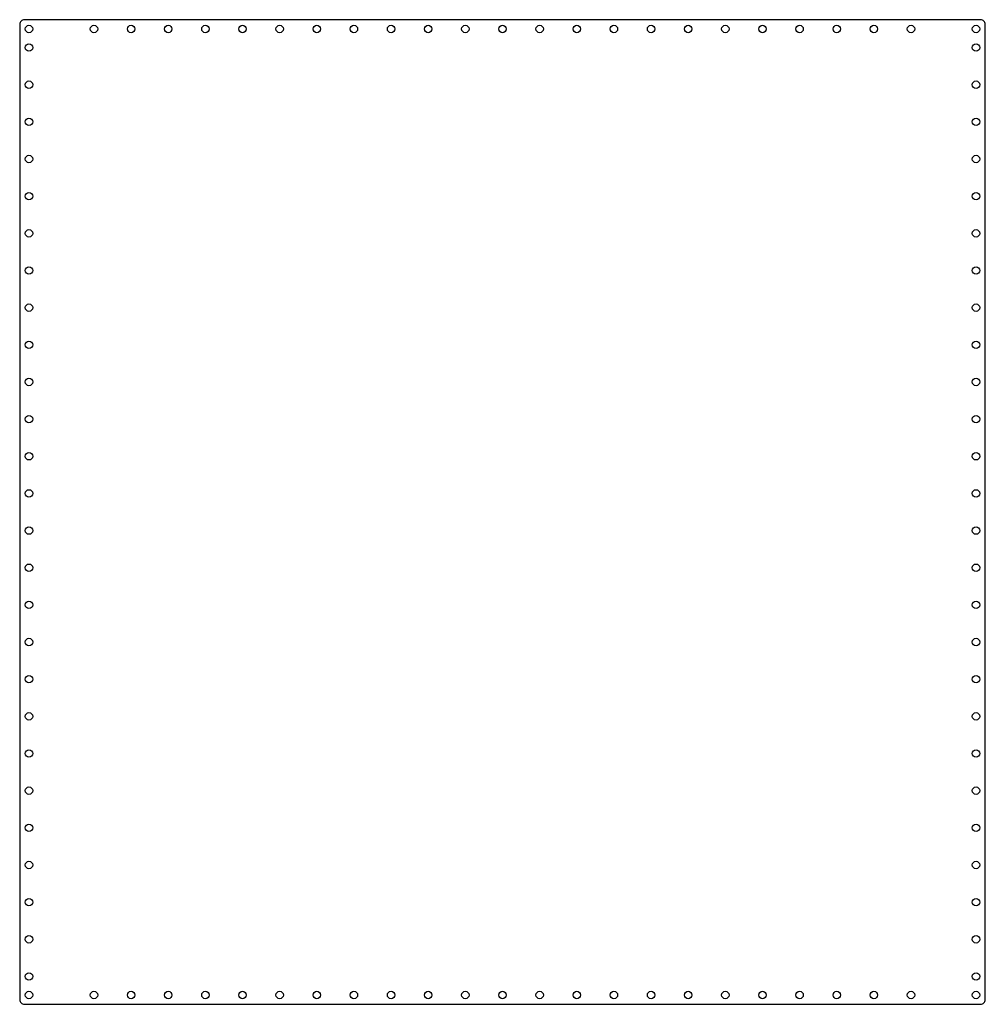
# Model space of a CAD drawing. Header units: inches. Extents: x 0 to 26, y 0 to 26.5.
import ezdxf

# ---------------------------------------------------------------- set-up
doc = ezdxf.new("R2010")
doc.units = ezdxf.units.IN
doc.header["$MEASUREMENT"] = 0

msp = doc.modelspace()

# ---------------------------------------------------------------- linework, layer by layer
msp.add_lwpolyline([(0.125, 26.5, 0.414214), (0, 26.375), (0, 0.125, 0.414214), (0.125, 0), (25.875, 0, 0.414214), (26, 0.125), (26, 26.375, 0.414214), (25.875, 26.5)], format="xyb", close=True)
for centre in [(0.25, 26.25), (2, 26.25), (3, 26.25), (4, 26.25), (5, 26.25), (6, 26.25), (7, 26.25), (8, 26.25), (9, 26.25), (10, 26.25), (11, 26.25), (12, 26.25), (13, 26.25), (14, 26.25), (15, 26.25), (16, 26.25), (17, 26.25), (18, 26.25), (19, 26.25), (20, 26.25), (21, 26.25), (22, 26.25), (23, 26.25), (24, 26.25), (25.75, 26.25), (0.25, 25.75), (25.75, 25.75), (0.25, 24.75), (25.75, 24.75), (0.25, 23.75), (25.75, 23.75), (0.25, 22.75), (25.75, 22.75), (0.25, 21.75), (25.75, 21.75), (0.25, 20.75), (25.75, 20.75), (0.25, 19.75), (25.75, 19.75), (0.25, 18.75), (25.75, 18.75), (0.25, 17.75), (25.75, 17.75), (0.25, 16.75), (25.75, 16.75), (0.25, 15.75), (25.75, 15.75), (0.25, 14.75), (25.75, 14.75), (0.25, 13.75), (25.75, 13.75), (0.25, 12.75), (25.75, 12.75), (0.25, 11.75), (25.75, 11.75), (0.25, 10.75), (25.75, 10.75), (0.25, 9.75), (25.75, 9.75), (0.25, 8.75), (25.75, 8.75), (0.25, 7.75), (25.75, 7.75), (0.25, 6.75), (25.75, 6.75), (0.25, 5.75), (25.75, 5.75), (0.25, 4.75), (25.75, 4.75), (0.25, 3.75), (25.75, 3.75), (0.25, 2.75), (25.75, 2.75), (0.25, 1.75), (25.75, 1.75), (0.25, 0.75), (25.75, 0.75), (0.25, 0.25), (2, 0.25), (3, 0.25), (4, 0.25), (5, 0.25), (6, 0.25), (7, 0.25), (8, 0.25), (9, 0.25), (10, 0.25), (11, 0.25), (12, 0.25), (13, 0.25), (14, 0.25), (15, 0.25), (16, 0.25), (17, 0.25), (18, 0.25), (19, 0.25), (20, 0.25), (21, 0.25), (22, 0.25), (23, 0.25), (24, 0.25), (25.75, 0.25)]:
    msp.add_circle(centre, 0.1)

doc.saveas('drawing.dxf')
